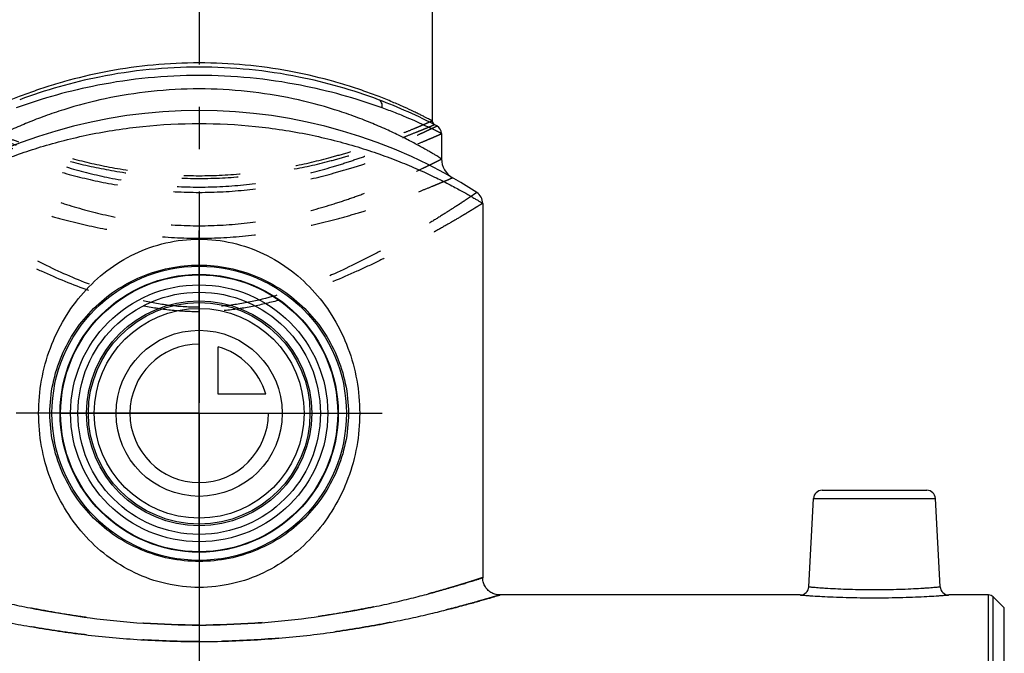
# Model space of a CAD drawing. Header units: millimetres. Extents: x 0 to 1000, y 0 to 1000.
# Tile 6 of 7: x 479 to 593, y 458 to 531. Entities that reach past the tile are written whole.
import ezdxf

# ---------------------------------------------------------------- set-up
doc = ezdxf.new("R2010")
doc.units = ezdxf.units.MM
doc.header["$LTSCALE"] = 65.185185
doc.linetypes.add('CENTER', pattern=[0.6, 0.375, -0.075, 0.075, -0.075])
doc.linetypes.add('HIDDEN', pattern=[0.2, 0.1, -0.1])
for name, color, linetype in [('ACHSEN_S', 7, 'CONTINUOUS'), ('FASEN', 7, 'CONTINUOUS'), ('FLAECHEN', 7, 'CONTINUOUS'), ('KOERPER', 7, 'CONTINUOUS'), ('KONST.EL_MIT_GEO', 7, 'CONTINUOUS'), ('KURVEN', 7, 'CONTINUOUS')]:
    doc.layers.add(name, color=color, linetype=linetype)

msp = doc.modelspace()

# ---------------------------------------------------------------- linework, layer by layer
at = {"layer": 'ACHSEN_S', "color": 40, "linetype": 'CENTER'}
msp.add_line((500, 667.55), (500, 333.23), dxfattribs=at)
at = {"layer": 'FASEN', "color": 7, "linetype": 'Continuous'}
for p, q in [((593, 462.95), (591.73, 464.22)), ((593, 454.85), (593, 462.95))]:
    msp.add_line(p, q, dxfattribs=at)
for radius in [16, 14.85]:
    msp.add_circle((500, 485.45), radius, dxfattribs=at)
at = {"layer": 'FLAECHEN', "color": 7, "linetype": 'Continuous'}
for p, q in [((528, 517.78), (528, 514.85)), ((532.75, 509.72), (532.75, 466.45))]:
    msp.add_line(p, q, dxfattribs=at)
msp.add_circle((500, 485.45), 12.12, dxfattribs=at)
at = {"layer": 'KOERPER', "color": 40, "linetype": 'CENTER'}
for q in [(500, 506.59), (478.86, 485.45), (521.14, 485.45), (500, 464.31)]:
    msp.add_line((500, 485.45), q, dxfattribs=at)
at = {"layer": 'KOERPER', "color": 7, "linetype": 'Continuous'}
for p, q in [((569.42, 464.45), (534.75, 464.45)), ((591.17, 464.45), (586.58, 464.45))]:
    msp.add_line(p, q, dxfattribs=at)
for radius in [17, 16.06]:
    msp.add_circle((500, 485.45), radius, dxfattribs=at)
at = {"layer": 'KONST.EL_MIT_GEO', "color": 7, "linetype": 'Continuous'}
for p, q in [((526.9, 582.45), (526.9, 519.27)), ((571.95, 476.55), (584.05, 476.55)), ((570.42, 465.4), (570.95, 475.6)), ((570.95, 475.6), (585.05, 475.6)), ((585.58, 465.4), (585.05, 475.6)), ((591.17, 456.24), (591.17, 464.45)), ((591.73, 456.02), (591.73, 464.22))]:
    msp.add_line(p, q, dxfattribs=at)
msp.add_lwpolyline([(534.75, 464.45), (534.68, 464.45), (534.55, 464.46), (534.42, 464.48), (534.3, 464.5), (534.17, 464.54), (534.05, 464.58), (533.93, 464.63), (533.81, 464.68), (533.7, 464.75), (533.59, 464.82), (533.49, 464.9), (533.39, 464.98), (533.3, 465.08), (533.21, 465.17), (533.13, 465.28), (533.06, 465.38), (532.99, 465.5), (532.93, 465.61), (532.88, 465.73), (532.84, 465.86), (532.81, 465.98), (532.78, 466.11), (532.76, 466.24), (532.75, 466.37), (532.75, 466.45)], dxfattribs=at)
for radius in [14, 13]:
    msp.add_circle((500, 485.45), radius, dxfattribs=at)
for centre, radius, start, end in [((500, 466.45), 59, 62.2563, 69.4289), ((500, 461.45), 59, 57.0793, 122.9207), ((527.4, 519.27), 0.5, 180.0003, 242.5808), ((527, 517.78), 1, 359.9999, 62.2562), ((530.5, 514.85), 2.5, 180, 240.2686), ((531.25, 509.72), 1.5, 0, 57.0792), ((571.95, 475.55), 1, 90, 177), ((584.05, 475.55), 1, 3, 90), ((569.42, 465.45), 1, 269.9992, 357.0001), ((586.58, 465.45), 1, 182.9999, 270.0008), ((591.17, 463.65), 0.8, 45, 90)]:
    msp.add_arc(centre, radius, start, end, dxfattribs=at)
for points, knots in [([(526.9, 519.27), (526.9, 519.27), (526.88, 519.27), (526.86, 519.29), (526.82, 519.31), (526.76, 519.34), (526.69, 519.38), (526.55, 519.45), (526.35, 519.55), (526.05, 519.7), (525.7, 519.89), (525.28, 520.09), (524.6, 520.42), (523.62, 520.88), (522.27, 521.46), (520.72, 522.09), (518.98, 522.73), (517.06, 523.37), (514.2, 524.2), (510.28, 525.09), (505.26, 525.79), (500, 526.03), (494.74, 525.79), (489.72, 525.09), (485.8, 524.2), (482.94, 523.37), (481.02, 522.73), (479.28, 522.09), (477.73, 521.46), (476.38, 520.88), (475.4, 520.42), (474.72, 520.09), (474.3, 519.89), (473.95, 519.7), (473.65, 519.55), (473.45, 519.45), (473.31, 519.38), (473.24, 519.34), (473.18, 519.31), (473.14, 519.29), (473.12, 519.27), (473.1, 519.27), (473.1, 519.27)], [0, 0, 0, 0, 0.000169, 0.000676, 0.001518, 0.002694, 0.004204, 0.006045, 0.010701, 0.016634, 0.023806, 0.032173, 0.041691, 0.063988, 0.090311, 0.120287, 0.153569, 0.18983, 0.228765, 0.313412, 0.404881, 0.5, 0.595119, 0.686588, 0.771235, 0.81017, 0.846431, 0.879713, 0.909689, 0.936012, 0.958309, 0.967827, 0.976194, 0.983366, 0.989299, 0.993955, 0.995796, 0.997306, 0.998482, 0.999324, 0.999831, 1, 1, 1, 1]), ([(500, 525.47), (496.14, 525.47), (489.07, 524.76), (482.26, 522.81), (479.27, 521.69)], [0, 0, 0, 0, 0.546968, 1, 1, 1, 1]), ([(520.73, 521.69), (517.74, 522.81), (510.93, 524.76), (503.86, 525.47), (500, 525.47)], [0, 0, 0, 0, 0.45303, 1, 1, 1, 1]), ([(500, 524.5), (496.08, 524.5), (488.88, 523.8), (481.93, 521.86), (478.87, 520.75)], [0, 0, 0, 0, 0.546146, 1, 1, 1, 1]), ([(521.13, 520.75), (518.07, 521.86), (511.12, 523.8), (503.92, 524.5), (500, 524.5)], [0, 0, 0, 0, 0.453853, 1, 1, 1, 1]), ([(500, 522.95), (498.14, 522.95), (494.5, 522.75), (489.26, 521.91), (485.19, 520.84), (482.22, 519.84), (480.23, 519.07), (478.43, 518.29), (476.82, 517.54), (475.61, 516.92), (474.76, 516.46), (474.2, 516.15), (473.7, 515.87), (473.26, 515.62), (472.89, 515.4), (472.58, 515.21), (472.36, 515.08), (472.22, 514.99), (472.15, 514.94), (472.09, 514.91), (472.04, 514.88), (472.02, 514.86), (472, 514.86), (472, 514.85)], [0, 0, 0, 0, 0.188711, 0.370182, 0.538349, 0.615906, 0.688341, 0.755069, 0.815447, 0.868752, 0.892503, 0.914174, 0.933655, 0.950832, 0.965594, 0.977838, 0.98747, 0.991281, 0.99441, 0.996851, 0.998599, 0.999649, 1, 1, 1, 1]), ([(528, 514.85), (528, 514.86), (527.98, 514.86), (527.96, 514.88), (527.91, 514.91), (527.85, 514.94), (527.78, 514.99), (527.64, 515.08), (527.42, 515.21), (527.11, 515.4), (526.74, 515.62), (526.3, 515.87), (525.8, 516.15), (525.24, 516.46), (524.39, 516.92), (523.18, 517.54), (521.57, 518.29), (519.77, 519.07), (517.78, 519.84), (514.81, 520.84), (510.74, 521.91), (505.5, 522.75), (501.86, 522.95), (500, 522.95)], [0, 0, 0, 0, 0.000351, 0.001401, 0.003149, 0.00559, 0.00872, 0.01253, 0.022162, 0.034406, 0.049168, 0.066345, 0.085826, 0.107498, 0.131248, 0.184554, 0.244932, 0.31166, 0.384095, 0.461652, 0.629818, 0.81129, 1, 1, 1, 1]), ([(521.13, 520.75), (521.15, 520.85), (521.16, 521.06), (521.09, 521.34), (520.95, 521.56), (520.81, 521.66), (520.73, 521.69)], [0, 0, 0, 0, 0.283377, 0.544674, 0.780928, 1, 1, 1, 1]), ([(528, 517.78), (528, 517.78), (527.99, 517.79), (527.97, 517.8), (527.93, 517.82), (527.88, 517.84), (527.82, 517.88), (527.7, 517.93), (527.52, 518.02), (527.27, 518.15), (526.96, 518.3), (526.6, 518.47), (526.01, 518.75), (525.15, 519.14), (523.98, 519.65), (522.62, 520.2), (521.65, 520.57), (521.13, 520.75)], [0, 0, 0, 0, 0.001077, 0.004306, 0.009681, 0.017196, 0.02684, 0.038599, 0.068395, 0.106426, 0.152495, 0.206381, 0.267837, 0.412408, 0.584052, 0.780606, 1, 1, 1, 1]), ([(467.25, 509.72), (467.25, 509.72), (467.26, 509.72), (467.27, 509.73), (467.3, 509.75), (467.35, 509.78), (467.42, 509.82), (467.51, 509.88), (467.67, 509.98), (467.93, 510.13), (468.29, 510.34), (468.72, 510.6), (469.23, 510.89), (469.82, 511.22), (470.47, 511.58), (471.47, 512.1), (472.88, 512.81), (474.76, 513.68), (476.87, 514.56), (479.2, 515.44), (481.73, 516.27), (484.46, 517.03), (488.37, 517.93), (493.57, 518.73), (497.83, 518.95), (500, 518.95)], [0, 0, 0, 0, 0.00035, 0.000787, 0.001398, 0.003142, 0.005578, 0.0087, 0.012503, 0.022112, 0.034327, 0.049053, 0.066188, 0.085621, 0.107241, 0.130937, 0.184133, 0.244411, 0.311062, 0.383453, 0.461007, 0.543162, 0.629337, 0.811037, 1, 1, 1, 1]), ([(500, 518.95), (502.17, 518.95), (506.43, 518.73), (511.63, 517.93), (515.54, 517.03), (518.27, 516.27), (520.8, 515.44), (523.13, 514.56), (525.24, 513.68), (527.12, 512.81), (528.53, 512.1), (529.53, 511.58), (530.18, 511.22), (530.77, 510.89), (531.28, 510.6), (531.71, 510.34), (532.07, 510.13), (532.33, 509.98), (532.49, 509.88), (532.58, 509.82), (532.65, 509.78), (532.7, 509.75), (532.73, 509.73), (532.74, 509.72), (532.75, 509.72), (532.75, 509.72)], [0, 0, 0, 0, 0.188963, 0.370664, 0.456838, 0.538994, 0.616547, 0.688939, 0.755589, 0.815867, 0.869063, 0.892759, 0.914379, 0.933812, 0.950947, 0.965673, 0.977888, 0.987497, 0.9913, 0.994422, 0.996858, 0.998602, 0.999213, 0.99965, 1, 1, 1, 1]), ([(500, 465.32), (498.71, 465.32), (496.14, 465.62), (492.51, 466.89), (489.28, 468.87), (486.53, 471.44), (484.33, 474.48), (482.14, 479.05), (481, 485.45), (482.14, 491.85), (484.33, 496.42), (486.53, 499.46), (489.28, 502.03), (492.51, 504.01), (496.14, 505.28), (498.71, 505.58), (500, 505.58)], [0, 0, 0, 0, 0.063761, 0.126797, 0.188871, 0.250297, 0.311697, 0.373719, 0.5, 0.626281, 0.688303, 0.749703, 0.811129, 0.873203, 0.936239, 1, 1, 1, 1]), ([(500, 505.58), (501.29, 505.58), (503.86, 505.28), (507.49, 504.01), (510.72, 502.03), (513.47, 499.46), (515.67, 496.42), (517.86, 491.85), (519, 485.45), (517.86, 479.05), (515.67, 474.48), (513.47, 471.44), (510.72, 468.87), (507.49, 466.89), (503.86, 465.62), (501.29, 465.32), (500, 465.32)], [0, 0, 0, 0, 0.063761, 0.126797, 0.188871, 0.250297, 0.311697, 0.373719, 0.5, 0.626281, 0.688303, 0.749703, 0.811129, 0.873203, 0.936239, 1, 1, 1, 1]), ([(500, 468.32), (498.84, 468.32), (496.54, 468.55), (493.27, 469.57), (490.3, 471.16), (487.74, 473.27), (485.62, 475.82), (484.02, 478.75), (483, 482.01), (482.64, 485.45), (483, 488.89), (484.02, 492.15), (485.62, 495.08), (487.74, 497.63), (490.3, 499.74), (493.27, 501.33), (496.54, 502.35), (498.84, 502.58), (500, 502.58)], [0, 0, 0, 0, 0.064358, 0.127737, 0.189741, 0.250686, 0.31138, 0.372822, 0.435755, 0.5, 0.564245, 0.627177, 0.68862, 0.749314, 0.810259, 0.872263, 0.935642, 1, 1, 1, 1]), ([(500, 502.58), (501.16, 502.58), (503.46, 502.35), (506.73, 501.33), (509.7, 499.74), (512.26, 497.63), (514.38, 495.08), (515.98, 492.15), (517, 488.89), (517.36, 485.45), (517, 482.01), (515.98, 478.75), (514.38, 475.82), (512.26, 473.27), (509.7, 471.16), (506.73, 469.57), (503.46, 468.55), (501.16, 468.32), (500, 468.32)], [0, 0, 0, 0, 0.064358, 0.127737, 0.189741, 0.250686, 0.31138, 0.372822, 0.435755, 0.5, 0.564245, 0.627177, 0.68862, 0.749314, 0.810259, 0.872263, 0.935642, 1, 1, 1, 1]), ([(467.25, 466.45), (467.25, 466.45), (467.27, 466.45), (467.3, 466.43), (467.35, 466.42), (467.42, 466.4), (467.51, 466.37), (467.67, 466.32), (467.91, 466.24), (468.27, 466.12), (468.7, 465.99), (469.21, 465.83), (470.03, 465.58), (471.23, 465.22), (472.88, 464.75), (474.78, 464.25), (476.91, 463.72), (479.27, 463.19), (482.79, 462.49), (487.57, 461.72), (493.65, 461.12), (497.86, 460.97), (500, 460.97)], [0, 0, 0, 0, 0.000315, 0.001262, 0.002838, 0.005043, 0.007874, 0.011328, 0.020091, 0.031298, 0.044905, 0.060861, 0.079109, 0.122221, 0.173678, 0.232868, 0.299147, 0.371851, 0.450305, 0.621626, 0.807114, 1, 1, 1, 1]), ([(500, 460.97), (502.14, 460.97), (506.35, 461.12), (512.43, 461.72), (517.21, 462.49), (520.73, 463.19), (523.08, 463.72), (525.22, 464.25), (527.12, 464.75), (528.77, 465.22), (529.97, 465.58), (530.79, 465.83), (531.3, 465.99), (531.73, 466.12), (532.09, 466.24), (532.33, 466.32), (532.49, 466.37), (532.58, 466.4), (532.65, 466.42), (532.7, 466.43), (532.73, 466.45), (532.75, 466.45), (532.75, 466.45)], [0, 0, 0, 0, 0.192885, 0.378374, 0.549695, 0.628148, 0.700853, 0.767132, 0.826322, 0.877779, 0.920891, 0.939139, 0.955095, 0.968702, 0.979909, 0.988672, 0.992126, 0.994957, 0.997162, 0.998738, 0.999685, 1, 1, 1, 1]), ([(570.42, 465.4), (570.42, 465.4), (570.43, 465.4), (570.46, 465.39), (570.5, 465.39), (570.6, 465.38), (570.76, 465.37), (571.01, 465.35), (571.33, 465.32), (571.71, 465.29), (572.15, 465.26), (572.85, 465.22), (573.84, 465.16), (575.13, 465.11), (576.54, 465.08), (578, 465.06), (579.46, 465.08), (580.87, 465.11), (582.16, 465.16), (583.15, 465.22), (583.85, 465.26), (584.29, 465.29), (584.67, 465.32), (584.99, 465.35), (585.24, 465.37), (585.4, 465.38), (585.5, 465.39), (585.54, 465.39), (585.57, 465.4), (585.58, 465.4), (585.58, 465.4)], [0, 0, 0, 0, 0.000604, 0.002411, 0.005417, 0.009618, 0.021549, 0.03809, 0.059076, 0.084303, 0.113527, 0.146467, 0.222201, 0.308621, 0.402424, 0.5, 0.597577, 0.691379, 0.777799, 0.853533, 0.886473, 0.915697, 0.940924, 0.96191, 0.978451, 0.990383, 0.994583, 0.997589, 0.999396, 1, 1, 1, 1]), ([(465.25, 464.45), (465.25, 464.45), (465.27, 464.45), (465.3, 464.43), (465.35, 464.42), (465.43, 464.4), (465.53, 464.37), (465.7, 464.32), (465.96, 464.24), (466.35, 464.12), (466.81, 463.99), (467.36, 463.83), (468.24, 463.58), (469.53, 463.23), (471.3, 462.76), (473.33, 462.27), (475.61, 461.75), (478.12, 461.23), (481.85, 460.54), (486.91, 459.79), (493.32, 459.21), (497.75, 459.07), (500, 459.07)], [0, 0, 0, 0, 0.000319, 0.001277, 0.002872, 0.005103, 0.007967, 0.011461, 0.020324, 0.031655, 0.045409, 0.06153, 0.079957, 0.123455, 0.175307, 0.23486, 0.301436, 0.37434, 0.452864, 0.623871, 0.808437, 1, 1, 1, 1]), ([(500, 459.07), (502.25, 459.07), (506.68, 459.21), (513.09, 459.79), (518.15, 460.54), (521.88, 461.23), (524.39, 461.75), (526.67, 462.27), (528.7, 462.76), (530.47, 463.23), (531.76, 463.58), (532.64, 463.83), (533.19, 463.99), (533.65, 464.12), (534.04, 464.24), (534.3, 464.32), (534.47, 464.37), (534.57, 464.4), (534.65, 464.42), (534.7, 464.43), (534.73, 464.45), (534.75, 464.45), (534.75, 464.45)], [0, 0, 0, 0, 0.191563, 0.376129, 0.547136, 0.62566, 0.698564, 0.76514, 0.824694, 0.876545, 0.920043, 0.93847, 0.954591, 0.968345, 0.979676, 0.988539, 0.992033, 0.994897, 0.997128, 0.998723, 0.999681, 1, 1, 1, 1]), ([(569.42, 464.45), (569.43, 464.45), (569.49, 464.44), (569.61, 464.44), (569.82, 464.42), (570.1, 464.4), (570.46, 464.37), (571.08, 464.33), (572.02, 464.28), (573.3, 464.22), (575.32, 464.15), (578, 464.11), (580.68, 464.15), (582.7, 464.22), (583.98, 464.28), (584.92, 464.33), (585.54, 464.37), (585.9, 464.4), (586.18, 464.42), (586.39, 464.44), (586.51, 464.44), (586.57, 464.45), (586.58, 464.45)], [0, 0, 0, 0, 0.002431, 0.009697, 0.021722, 0.038381, 0.059498, 0.084857, 0.147235, 0.223043, 0.309343, 0.5, 0.690657, 0.776957, 0.852765, 0.915144, 0.940503, 0.96162, 0.978278, 0.990303, 0.997569, 1, 1, 1, 1])]:
    msp.add_open_spline(points, degree=3, knots=knots, dxfattribs=at)
at = {"layer": 'KONST.EL_MIT_GEO', "color": 8, "linetype": 'HIDDEN'}
for points, knots in [([(472.53, 518.67), (472.54, 518.67), (472.55, 518.66), (472.57, 518.65), (472.62, 518.63), (472.67, 518.6), (472.75, 518.56), (472.88, 518.5), (473.09, 518.4), (473.39, 518.26), (473.75, 518.09), (474.17, 517.89), (474.86, 517.58), (475.86, 517.14), (477.23, 516.56), (478.8, 515.92), (480.58, 515.26), (482.54, 514.58), (485.46, 513.66), (489.45, 512.64), (494.59, 511.8), (498.17, 511.6), (500, 511.6)], [0, 0, 0, 0, 0.000327, 0.001305, 0.002932, 0.005208, 0.00813, 0.011693, 0.020724, 0.032257, 0.046235, 0.062593, 0.081257, 0.125186, 0.17735, 0.237046, 0.303573, 0.376249, 0.454411, 0.62455, 0.808542, 1, 1, 1, 1]), ([(472.83, 518.82), (472.83, 518.82), (472.84, 518.81), (472.87, 518.81), (472.91, 518.79), (473, 518.75), (473.16, 518.68), (473.39, 518.58), (473.69, 518.46), (474.05, 518.3), (474.48, 518.13), (475.17, 517.85), (476.17, 517.45), (477.54, 516.93), (479.11, 516.37), (480.88, 515.78), (482.83, 515.18), (485.72, 514.38), (489.67, 513.49), (494.71, 512.77), (500, 512.51), (505.29, 512.77), (510.33, 513.49), (514.28, 514.38), (517.17, 515.18), (519.12, 515.78), (520.89, 516.37), (522.46, 516.93), (523.83, 517.45), (524.83, 517.85), (525.52, 518.13), (525.95, 518.3), (526.31, 518.46), (526.61, 518.58), (526.84, 518.68), (527, 518.75), (527.09, 518.79), (527.13, 518.81), (527.16, 518.81), (527.17, 518.82), (527.17, 518.82)], [0, 0, 0, 0, 0.000165, 0.000657, 0.001477, 0.002624, 0.005891, 0.010438, 0.016244, 0.023278, 0.031506, 0.04089, 0.062961, 0.089144, 0.119081, 0.152416, 0.188802, 0.227903, 0.312906, 0.40466, 0.5, 0.595341, 0.687094, 0.772097, 0.811198, 0.847584, 0.880919, 0.910856, 0.93704, 0.959111, 0.968494, 0.976722, 0.983756, 0.989562, 0.99411, 0.997376, 0.998523, 0.999343, 0.999835, 1, 1, 1, 1]), ([(473.1, 519.27), (473.1, 519.26), (473.12, 519.26), (473.14, 519.25), (473.18, 519.23), (473.24, 519.2), (473.31, 519.17), (473.45, 519.11), (473.65, 519.02), (473.95, 518.89), (474.3, 518.74), (474.72, 518.56), (475.4, 518.27), (476.39, 517.87), (477.74, 517.34), (479.29, 516.77), (481.04, 516.16), (482.97, 515.55), (485.83, 514.74), (489.74, 513.83), (494.75, 513.09), (500, 512.83), (505.25, 513.09), (510.26, 513.83), (514.17, 514.74), (517.03, 515.55), (518.96, 516.16), (520.71, 516.77), (522.26, 517.34), (523.61, 517.87), (524.6, 518.27), (525.28, 518.56), (525.7, 518.74), (526.05, 518.89), (526.35, 519.02), (526.55, 519.11), (526.69, 519.17), (526.76, 519.2), (526.82, 519.23), (526.86, 519.25), (526.88, 519.26), (526.9, 519.26), (526.9, 519.27)], [0, 0, 0, 0, 0.000164, 0.000655, 0.001473, 0.002616, 0.004083, 0.005872, 0.010406, 0.016194, 0.023208, 0.031415, 0.040776, 0.062799, 0.088936, 0.118832, 0.152135, 0.188501, 0.227596, 0.312637, 0.404499, 0.5, 0.595501, 0.687363, 0.772404, 0.811499, 0.847865, 0.881168, 0.911064, 0.937201, 0.959224, 0.968585, 0.976792, 0.983806, 0.989594, 0.994128, 0.995917, 0.997384, 0.998527, 0.999345, 0.999836, 1, 1, 1, 1]), ([(500, 511.6), (501.83, 511.6), (505.41, 511.8), (510.55, 512.64), (514.54, 513.66), (517.46, 514.58), (519.42, 515.26), (521.2, 515.92), (522.77, 516.56), (524.14, 517.14), (525.14, 517.58), (525.83, 517.89), (526.25, 518.09), (526.61, 518.26), (526.91, 518.4), (527.12, 518.5), (527.25, 518.56), (527.33, 518.6), (527.38, 518.63), (527.43, 518.65), (527.45, 518.66), (527.46, 518.67), (527.47, 518.67)], [0, 0, 0, 0, 0.191458, 0.37545, 0.545589, 0.623751, 0.696427, 0.762955, 0.82265, 0.874814, 0.918743, 0.937407, 0.953765, 0.967743, 0.979276, 0.988307, 0.99187, 0.994792, 0.997068, 0.998695, 0.999673, 1, 1, 1, 1]), ([(472, 517.78), (472, 517.78), (472.02, 517.78), (472.04, 517.76), (472.08, 517.74), (472.14, 517.72), (472.22, 517.68), (472.36, 517.62), (472.57, 517.52), (472.88, 517.39), (473.25, 517.23), (473.69, 517.04), (474.4, 516.74), (475.43, 516.31), (476.83, 515.75), (478.45, 515.14), (480.27, 514.49), (482.27, 513.84), (485.25, 512.97), (489.32, 511.99), (494.53, 511.19), (498.15, 510.99), (500, 510.99)], [0, 0, 0, 0, 0.000329, 0.001313, 0.002951, 0.005241, 0.008181, 0.011766, 0.020851, 0.03245, 0.046503, 0.062944, 0.081696, 0.125809, 0.17815, 0.238003, 0.304654, 0.37741, 0.455599, 0.625601, 0.809172, 1, 1, 1, 1]), ([(500, 510.99), (501.85, 510.99), (505.47, 511.19), (510.68, 511.99), (514.75, 512.97), (517.73, 513.84), (519.73, 514.49), (521.55, 515.14), (523.17, 515.75), (524.57, 516.31), (525.6, 516.74), (526.31, 517.04), (526.75, 517.23), (527.12, 517.39), (527.43, 517.52), (527.64, 517.62), (527.78, 517.68), (527.86, 517.72), (527.92, 517.74), (527.96, 517.76), (527.98, 517.78), (528, 517.78), (528, 517.78)], [0, 0, 0, 0, 0.190828, 0.374399, 0.544401, 0.62259, 0.695346, 0.761997, 0.82185, 0.874191, 0.918304, 0.937056, 0.953497, 0.96755, 0.979149, 0.988234, 0.991819, 0.994759, 0.997049, 0.998687, 0.999671, 1, 1, 1, 1]), ([(472, 514.85), (472, 514.85), (472.02, 514.85), (472.04, 514.83), (472.08, 514.81), (472.15, 514.78), (472.22, 514.74), (472.36, 514.67), (472.58, 514.56), (472.89, 514.4), (473.26, 514.22), (473.7, 514), (474.41, 513.66), (475.44, 513.17), (476.84, 512.53), (478.46, 511.84), (480.27, 511.11), (482.26, 510.38), (485.23, 509.38), (489.29, 508.27), (494.51, 507.36), (498.15, 507.13), (500, 507.13)], [0, 0, 0, 0, 0.000336, 0.001343, 0.003019, 0.005361, 0.008367, 0.012031, 0.02131, 0.033143, 0.04746, 0.064185, 0.08323, 0.127913, 0.180742, 0.240945, 0.307777, 0.380534, 0.458552, 0.627796, 0.810304, 1, 1, 1, 1]), ([(500, 507.13), (501.85, 507.13), (505.49, 507.36), (510.71, 508.27), (514.77, 509.38), (517.74, 510.38), (519.73, 511.11), (521.54, 511.84), (523.16, 512.53), (524.56, 513.17), (525.59, 513.66), (526.3, 514), (526.74, 514.22), (527.11, 514.4), (527.42, 514.56), (527.64, 514.67), (527.78, 514.74), (527.85, 514.78), (527.92, 514.81), (527.96, 514.83), (527.98, 514.85), (528, 514.85), (528, 514.85)], [0, 0, 0, 0, 0.189696, 0.372204, 0.541448, 0.619466, 0.692223, 0.759055, 0.819258, 0.872087, 0.91677, 0.935815, 0.95254, 0.966857, 0.97869, 0.987969, 0.991633, 0.994639, 0.996981, 0.998657, 0.999664, 1, 1, 1, 1]), ([(470.74, 512.68), (470.74, 512.68), (470.76, 512.67), (470.78, 512.67), (470.83, 512.64), (470.9, 512.62), (470.98, 512.58), (471.13, 512.51), (471.36, 512.41), (471.7, 512.27), (472.1, 512.1), (472.57, 511.9), (473.33, 511.59), (474.43, 511.14), (475.93, 510.56), (477.64, 509.93), (479.55, 509.27), (481.65, 508.6), (484.76, 507.71), (488.97, 506.71), (494.36, 505.89), (498.1, 505.69), (500, 505.69)], [0, 0, 0, 0, 0.000341, 0.001363, 0.003063, 0.005438, 0.008487, 0.012202, 0.021605, 0.03359, 0.04808, 0.064993, 0.084235, 0.129317, 0.182521, 0.243046, 0.310124, 0.383032, 0.461091, 0.630026, 0.81164, 1, 1, 1, 1]), ([(500, 505.69), (501.9, 505.69), (505.64, 505.89), (511.03, 506.71), (515.24, 507.71), (518.35, 508.6), (520.45, 509.27), (522.36, 509.93), (524.07, 510.56), (525.57, 511.14), (526.67, 511.59), (527.43, 511.9), (527.9, 512.1), (528.3, 512.27), (528.64, 512.41), (528.87, 512.51), (529.02, 512.58), (529.1, 512.62), (529.17, 512.64), (529.22, 512.67), (529.24, 512.67), (529.26, 512.68), (529.26, 512.68)], [0, 0, 0, 0, 0.18836, 0.369974, 0.538909, 0.616968, 0.689876, 0.756954, 0.817479, 0.870683, 0.915765, 0.935007, 0.95192, 0.96641, 0.978395, 0.987798, 0.991513, 0.994562, 0.996937, 0.998637, 0.999659, 1, 1, 1, 1]), ([(500, 497.7), (498.9, 497.7), (496.71, 497.84), (492.47, 498.58), (487.53, 500.16), (482.98, 502.19), (479.64, 503.89), (477.39, 505.11), (475.34, 506.28), (473.5, 507.38), (471.89, 508.37), (470.71, 509.13), (469.9, 509.66), (469.39, 509.99), (468.96, 510.28), (468.6, 510.52), (468.35, 510.69), (468.19, 510.8), (468.1, 510.86), (468.03, 510.91), (467.98, 510.94), (467.95, 510.96), (467.94, 510.97), (467.93, 510.98)], [0, 0, 0, 0, 0.093863, 0.186767, 0.366488, 0.53426, 0.61219, 0.685281, 0.752812, 0.813996, 0.867982, 0.913878, 0.933509, 0.950785, 0.965601, 0.977866, 0.987496, 0.991302, 0.994426, 0.996861, 0.998603, 0.99965, 1, 1, 1, 1]), ([(532.07, 510.98), (532.06, 510.97), (532.05, 510.96), (532.02, 510.94), (531.97, 510.91), (531.9, 510.86), (531.81, 510.8), (531.65, 510.69), (531.4, 510.52), (531.04, 510.28), (530.61, 509.99), (530.1, 509.66), (529.29, 509.13), (528.11, 508.37), (526.5, 507.38), (524.66, 506.28), (522.61, 505.11), (520.36, 503.89), (517.02, 502.19), (512.47, 500.16), (507.53, 498.58), (503.29, 497.84), (501.1, 497.7), (500, 497.7)], [0, 0, 0, 0, 0.00035, 0.001397, 0.003139, 0.005574, 0.008698, 0.012504, 0.022134, 0.034399, 0.049215, 0.066491, 0.086122, 0.132018, 0.186004, 0.247188, 0.314719, 0.38781, 0.465741, 0.633512, 0.813234, 0.906137, 1, 1, 1, 1]), ([(500, 497.18), (498.89, 497.18), (496.69, 497.31), (493.44, 497.83), (490.32, 498.62), (486.41, 499.89), (482.75, 501.4), (479.34, 503), (477.03, 504.16), (474.91, 505.27), (473.02, 506.31), (471.36, 507.25), (470.14, 507.97), (469.29, 508.47), (468.77, 508.79), (468.32, 509.06), (467.95, 509.29), (467.69, 509.45), (467.52, 509.55), (467.43, 509.61), (467.35, 509.65), (467.3, 509.69), (467.27, 509.71), (467.25, 509.71), (467.25, 509.72)], [0, 0, 0, 0, 0.093642, 0.186363, 0.277371, 0.365996, 0.53371, 0.611641, 0.684749, 0.752315, 0.813552, 0.867611, 0.913597, 0.933277, 0.950602, 0.965467, 0.977775, 0.987443, 0.991264, 0.994401, 0.996847, 0.998597, 0.999649, 1, 1, 1, 1]), ([(532.75, 509.72), (532.75, 509.71), (532.73, 509.71), (532.7, 509.69), (532.65, 509.65), (532.57, 509.61), (532.48, 509.55), (532.31, 509.45), (532.05, 509.29), (531.68, 509.06), (531.23, 508.79), (530.71, 508.47), (529.86, 507.97), (528.64, 507.25), (526.98, 506.31), (525.09, 505.27), (522.97, 504.16), (520.66, 503), (517.25, 501.4), (513.59, 499.89), (509.68, 498.62), (506.56, 497.83), (503.31, 497.31), (501.11, 497.18), (500, 497.18)], [0, 0, 0, 0, 0.000351, 0.001403, 0.003153, 0.005599, 0.008736, 0.012557, 0.022225, 0.034533, 0.049398, 0.066723, 0.086403, 0.132389, 0.186448, 0.247685, 0.315251, 0.388359, 0.466291, 0.634004, 0.722629, 0.813637, 0.906358, 1, 1, 1, 1]), ([(500, 460.97), (497.86, 460.97), (493.65, 461.12), (488.49, 461.63), (484.57, 462.2), (481.83, 462.68), (479.27, 463.19), (476.91, 463.72), (474.78, 464.25), (472.88, 464.75), (471.45, 465.16), (470.44, 465.45), (469.79, 465.65), (469.21, 465.83), (468.7, 465.99), (468.27, 466.12), (467.91, 466.24), (467.67, 466.32), (467.51, 466.37), (467.42, 466.4), (467.35, 466.42), (467.29, 466.44), (467.27, 466.44), (467.25, 466.45), (467.25, 466.45)], [0, 0, 0, 0, 0.192882, 0.378367, 0.466197, 0.549701, 0.628154, 0.700858, 0.767135, 0.826324, 0.877781, 0.900416, 0.920892, 0.939139, 0.955095, 0.968703, 0.979909, 0.988672, 0.992126, 0.994957, 0.997162, 0.998738, 0.999685, 1, 1, 1, 1]), ([(532.75, 466.45), (532.75, 466.45), (532.74, 466.44), (532.73, 466.44), (532.7, 466.43), (532.65, 466.42), (532.58, 466.4), (532.49, 466.37), (532.38, 466.33), (532.25, 466.29), (532.04, 466.22), (531.73, 466.12), (531.3, 465.99), (530.79, 465.83), (530.21, 465.65), (529.56, 465.45), (528.55, 465.16), (527.12, 464.75), (525.22, 464.25), (523.08, 463.72), (520.73, 463.19), (518.17, 462.68), (515.43, 462.2), (511.51, 461.63), (506.35, 461.12), (502.14, 460.97), (500, 460.97)], [0, 0, 0, 0, 0.000315, 0.00071, 0.001262, 0.002838, 0.005044, 0.007874, 0.011328, 0.015402, 0.020091, 0.031298, 0.044905, 0.060861, 0.079109, 0.099584, 0.12222, 0.173676, 0.232865, 0.299142, 0.371846, 0.450299, 0.533803, 0.621633, 0.807118, 1, 1, 1, 1]), ([(500, 459.07), (497.75, 459.07), (493.32, 459.21), (487.89, 459.7), (483.74, 460.26), (480.84, 460.72), (478.12, 461.23), (475.61, 461.75), (473.33, 462.27), (471.3, 462.76), (469.77, 463.16), (468.69, 463.46), (467.98, 463.65), (467.36, 463.83), (466.81, 463.99), (466.35, 464.12), (466.01, 464.22), (465.78, 464.29), (465.64, 464.33), (465.53, 464.37), (465.43, 464.4), (465.35, 464.42), (465.3, 464.43), (465.28, 464.44), (465.26, 464.45), (465.26, 464.45), (465.25, 464.45), (465.25, 464.45)], [0, 0, 0, 0, 0.19156, 0.376122, 0.463714, 0.547141, 0.625665, 0.698567, 0.765142, 0.824695, 0.876545, 0.899377, 0.920043, 0.93847, 0.954591, 0.968345, 0.979676, 0.984419, 0.988539, 0.992033, 0.994897, 0.997128, 0.998723, 0.999282, 0.999681, 0.99992, 1, 1, 1, 1]), ([(534.75, 464.45), (534.74, 464.45), (534.7, 464.43), (534.65, 464.42), (534.53, 464.38), (534.33, 464.33), (534.04, 464.24), (533.65, 464.12), (533.19, 463.99), (532.64, 463.83), (531.76, 463.58), (530.47, 463.23), (528.7, 462.76), (526.67, 462.27), (524.39, 461.75), (521.88, 461.23), (518.15, 460.54), (513.09, 459.79), (506.68, 459.21), (502.25, 459.07), (500, 459.07)], [0, 0, 0, 0, 0.001277, 0.002872, 0.005104, 0.011461, 0.020325, 0.031657, 0.045411, 0.061532, 0.079959, 0.123457, 0.175309, 0.234862, 0.301438, 0.374342, 0.452867, 0.623873, 0.808438, 1, 1, 1, 1])]:
    msp.add_open_spline(points, degree=3, knots=knots, dxfattribs=at)
at = {"layer": 'KURVEN', "color": 40, "linetype": 'Continuous'}
for p, q in [((500, 469.45), (500, 501.45)), ((502.2, 487.65), (502.2, 493.14)), ((507.69, 487.65), (502.2, 487.65)), ((484, 485.45), (516, 485.45))]:
    msp.add_line(p, q, dxfattribs=at)
for radius in [16, 12.8, 9.6]:
    msp.add_circle((500, 485.45), radius, dxfattribs=at)
for start, end in [(90, 360), (15.962, 74.038)]:
    msp.add_arc((500, 485.45), 8, start, end, dxfattribs=at)

doc.saveas('drawing.dxf')
